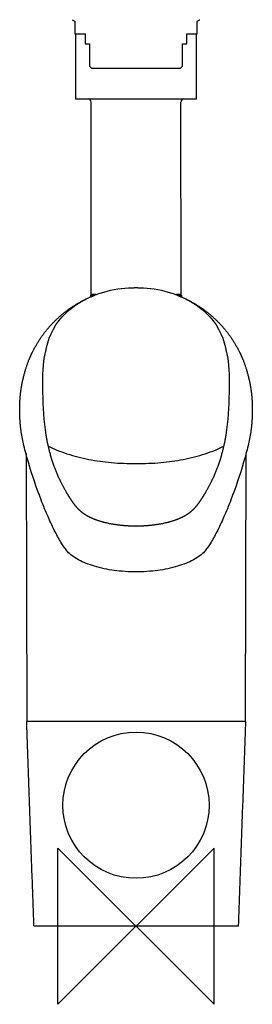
# Model space of a CAD drawing. Header units: millimetres. Extents: x -30 to 30, y -20 to 630.
# Tile 1 of 3: x -30 to 30, y -20 to 232. Entities that reach past the tile are written whole.
import ezdxf

# ---------------------------------------------------------------- set-up
doc = ezdxf.new("R2010")
doc.units = ezdxf.units.MM
doc.header["$MEASUREMENT"] = 0
doc.layers.add('ORIGIN', color=6, linetype='Continuous')
doc.layers.add('PLANNING', color=1, linetype='Continuous')

# ---------------------------------------------------------------- blocks, each defined once
blk = doc.blocks.new('8101-0000_F')
at = {"layer": 'ORIGIN'}
for p, q in [((20, 20), (-20, -20)), ((-20, -20), (-20, 20)), ((-20, 20), (20, -20)), ((20, -20), (20, 20))]:
    blk.add_line(p, q, dxfattribs=at)
at = {"layer": 'PLANNING'}
for p, q in [((-15.45, 228.64), (-15.45, 223.94)), ((15.45, 223.94), (15.45, 228.64)), ((-12.23, 211.93), (-12.26, 211.94)), ((12.26, 211.94), (12.23, 211.93)), ((11.46, 211.14), (11.46, 211.14)), ((11.48, 211.14), (11.47, 211.14)), ((11.49, 211.14), (11.48, 211.14)), ((11.5, 211.14), (11.5, 211.14)), ((-29.38, 126.69), (-29.38, 126.75))]:
    blk.add_line(p, q, dxfattribs=at)
for points in [[(-16.35, 232.24), (-15.62, 231.84)], [(-15.62, 231.84), (-15.62, 228.64), (-15.45, 228.64)], [(15.45, 228.64), (15.63, 228.64), (15.63, 231.84)], [(-15.45, 228.64), (-13.05, 228.64)], [(-13.05, 228.64), (-13.05, 226.04), (-11.87, 226.04)], [(11.88, 226.04), (13.05, 226.04), (13.05, 228.64)], [(13.05, 228.64), (15.45, 228.64)], [(-11.87, 226.04), (-11.87, 220.34), (-11.37, 219.84), (11.38, 219.84), (11.88, 220.34), (11.88, 226.04)], [(-15.45, 223.94), (-15.5, 223.94), (-15.5, 211.94), (15.5, 211.94), (15.5, 223.94), (15.45, 223.94)], [(-10.27, 161.8), (-11.48, 161.8), (-11.5, 211.14)], [(10.27, 161.8), (11.52, 161.8), (11.5, 211.14)], [(28.03, 52.7), (28.19, 121.17)], [(-28.14, 120.98), (-27.98, 52.7)], [(-27.78, 52.5), (27.83, 52.5)]]:
    blk.add_lwpolyline(points, dxfattribs=at)
blk.add_circle((0, 31), 18.72, dxfattribs=at)
for centre, start, end in [((-12.3, 211.14), 0, 87.4462), ((12.3, 211.14), 92.5545, 179.996)]:
    blk.add_arc(centre, 0.8, start, end, dxfattribs=at)
for points, degree in [([(15.63, 231.84), (15.99, 232.04), (16.35, 232.24)], 2), ([(-11.56, 161.61), (-11.45, 161.7), (-11.34, 161.8)], 2), ([(-10.27, 161.8), (-10.87, 161.8), (-11.48, 161.8)], 2), ([(-1.95, 163.54), (-1.17, 163.58), (-0.39, 163.6), (0.39, 163.6), (1.17, 163.58), (1.95, 163.54)], 5), ([(11.52, 161.8), (10.9, 161.8), (10.27, 161.8)], 2), ([(11.39, 161.8), (11.5, 161.7), (11.61, 161.61)], 2), ([(-22.21, 150.61), (-21.05, 153.8), (-18.87, 156.63), (-15.84, 158.84)], 3), ([(15.84, 158.84), (18.87, 156.63), (21.05, 153.8), (22.21, 150.61)], 3), ([(-26.13, 0.19), (-27.05, 26.24), (-27.97, 52.29)], 2), ([(28.02, 52.29), (27.1, 26.24), (26.18, 0.19)], 2), ([(0.02, 0), (-12.95, 0), (-25.93, 0)], 2), ([(25.98, 0), (13, 0), (0.02, 0)], 2)]:
    blk.add_open_spline(points, degree=degree, dxfattribs=at)
for points, weights in [([(-15.84, 158.84), (-13.19, 160.69), (-10.15, 161.8)], [0.999999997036, 0.991541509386, 1]), ([(-11.61, 161.25), (-11.59, 161.43), (-11.56, 161.61)], [1, 0.999879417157, 1]), ([(10.15, 161.8), (13.19, 160.69), (15.84, 158.84)], [1, 0.991541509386, 0.999999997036]), ([(11.61, 161.61), (11.64, 161.42), (11.67, 161.23)], [1, 0.999862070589, 1]), ([(29.38, 126.75), (29.38, 126.72), (29.38, 126.69)], [1, 0.999999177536, 1]), ([(-27.98, 52.7), (-27.97, 52.5), (-27.78, 52.5)], [1, 0.708904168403, 1]), ([(27.83, 52.5), (28.03, 52.5), (28.03, 52.7)], [1, 0.707749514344, 1]), ([(-25.93, 0), (-26.12, 0), (-26.13, 0.19)], [1, 0.719926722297, 0.999999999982]), ([(26.18, 0.19), (26.17, 0), (25.98, 0)], [0.999999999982, 0.72011149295, 1])]:
    blk.add_rational_spline(points, weights, degree=2, dxfattribs=at)
for points, knots in [([(-13.4, 160.37), (-13.07, 160.55), (-11.69, 161.26), (-7.98, 162.74), (-4.39, 163.4), (-1.95, 163.54)], [18.826206, 18.826206, 18.826206, 18.826206, 19.950367, 23.464213, 30.793213, 30.793213, 30.793213, 30.793213]), ([(1.95, 163.54), (4.39, 163.4), (7.98, 162.74), (11.69, 161.26), (13.07, 160.55), (13.4, 160.37)], [-30.793213, -30.793213, -30.793213, -30.793213, -23.464213, -19.950367, -18.826206, -18.826206, -18.826206, -18.826206]), ([(-22.99, 125.84), (-23.52, 129.45), (-23.93, 136.15), (-23.88, 144.53), (-22.7, 149.07), (-22.21, 150.61)], [-24.949919, -24.949919, -24.949919, -24.949919, -14.001075, -4.835336, 0, 0, 0, 0]), ([(22.21, 150.61), (22.7, 149.07), (23.88, 144.53), (23.93, 136.15), (23.52, 129.45), (22.99, 125.84)], [0, 0, 0, 0, 4.835336, 14.001075, 24.949919, 24.949919, 24.949919, 24.949919]), ([(-17.54, 96), (-17.79, 96.28), (-18.29, 96.93), (-19.38, 98.57), (-20.81, 101.19), (-22.57, 104.94), (-24.98, 110.85), (-27.07, 116.99), (-28.66, 122.86), (-29.19, 125.49), (-29.38, 126.69)], [-33.126989, -33.126989, -33.126989, -33.126989, -32.009455, -30.654532, -27.207769, -23.082067, -18.232793, -8.046926, -3.64602, 0, 0, 0, 0]), ([(29.38, 126.69), (29.19, 125.49), (28.66, 122.86), (27.07, 116.99), (24.98, 110.85), (22.57, 104.94), (20.81, 101.19), (19.38, 98.57), (18.29, 96.93), (17.79, 96.28), (17.54, 96)], [0, 0, 0, 0, 3.64602, 8.046926, 18.232793, 23.082067, 27.207769, 30.654532, 32.009455, 33.126989, 33.126989, 33.126989, 33.126989]), ([(-22.39, 122.97), (-21.7, 122.61), (-20.15, 121.91), (-16.72, 120.68), (-12.08, 119.51), (-6.15, 118.66), (-2.09, 118.53), (0.02, 118.53)], [0, 0, 0, 0, 2.348757, 5.103948, 10.898138, 16.698521, 23.052807, 23.052807, 23.052807, 23.052807]), ([(0.02, 118.53), (2.14, 118.53), (6.2, 118.66), (12.13, 119.51), (16.77, 120.68), (20.2, 121.91), (21.75, 122.61), (22.44, 122.97)], [-23.052807, -23.052807, -23.052807, -23.052807, -16.698521, -10.898138, -5.103948, -2.348757, 0, 0, 0, 0]), ([(0, 90.78), (0, 90.78), (-1.87, 90.78), (-5.46, 91.01), (-10.43, 92.01), (-14.02, 93.38), (-16.28, 94.8), (-17.17, 95.59), (-17.54, 96)], [-18.734128, -18.734128, -18.734128, -18.734128, -18.728678, -13.136625, -7.966359, -3.540078, -1.65849, 0, 0, 0, 0]), ([(17.54, 96), (17.17, 95.59), (16.28, 94.8), (14.02, 93.38), (10.43, 92.01), (5.46, 91.01), (1.87, 90.78), (0, 90.78), (0, 90.78)], [0, 0, 0, 0, 1.65849, 3.540078, 7.966359, 13.136625, 18.728678, 18.734128, 18.734128, 18.734128, 18.734128])]:
    blk.add_open_spline(points, degree=3, knots=knots, dxfattribs=at)
for points, weights, degree, knots in [([(-11.56, 161.61), (-11.62, 161.61), (-10.99, 161.61), (-10.88, 161.61), (-10.78, 161.61)], [0.923036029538, 0.946459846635, 1, 1, 1], 2, [5.4569151, 5.4569151, 5.4569151, 5.8097524, 5.8097524, 6.0224823, 6.0224823, 6.0224823]), ([(11.61, 161.61), (11.67, 161.61), (11.04, 161.61), (10.92, 161.61), (10.77, 161.61)], [0.923036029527, 0.946459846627, 1, 0.989264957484, 0.979740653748], 2, [1.9016954, 1.9016954, 1.9016954, 2.2545327, 2.2545327, 2.3252781, 2.3252781, 2.3252781]), ([(-29.38, 126.75), (-29.54, 127.77), (-29.64, 128.78), (-29.69, 129.81), (-29.7, 129.95), (-29.71, 130.11), (-29.72, 130.26), (-29.79, 131.79), (-29.78, 134.78), (-29.22, 139.16), (-28.31, 142.63), (-27.32, 145.29), (-26.74, 146.58), (-26.43, 147.21), (-23.59, 152.93), (-19.09, 157.48), (-13.4, 160.37)], [0.999999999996, 0.999289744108, 0.999289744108, 0.999999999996, 0.999988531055, 0.999988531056, 1, 1, 1, 1, 1, 1, 1, 1, 0.966343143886, 0.966343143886, 1], 3, [-20.944879, -20.944879, -20.944879, -20.944879, -17.877985, -17.877985, -17.877985, -17.428706, -17.428706, -17.428706, -12.84479, -8.482089, -4.200145, -2.094381, 0, 0, 0, 18.826206, 18.826206, 18.826206, 18.826206]), ([(13.4, 160.37), (19.09, 157.48), (23.59, 152.93), (26.43, 147.21), (26.74, 146.58), (27.32, 145.29), (28.31, 142.63), (29.22, 139.16), (29.78, 134.78), (29.79, 131.79), (29.72, 130.26), (29.71, 130.11), (29.7, 129.95), (29.69, 129.81), (29.64, 128.78), (29.54, 127.77), (29.38, 126.75)], [1, 0.966343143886, 0.966343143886, 1, 1, 1, 1, 1, 1, 1, 1, 0.999988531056, 0.999988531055, 0.999999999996, 0.999289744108, 0.999289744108, 0.999999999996], 3, [-18.826206, -18.826206, -18.826206, -18.826206, 0, 0, 0, 2.094381, 4.200145, 8.482089, 12.84479, 17.428706, 17.428706, 17.428706, 17.877985, 17.877985, 17.877985, 20.944879, 20.944879, 20.944879, 20.944879]), ([(0, 102.48), (0, 102.48), (0, 102.48), (0, 102.48), (-0.48, 102.48), (-1.45, 102.5), (-3.36, 102.61), (-5.67, 102.89), (-8.27, 103.43), (-9.99, 103.98), (-10.74, 104.28), (-10.97, 104.37), (-11.51, 104.6), (-12.37, 105.02), (-13.74, 105.85), (-14.77, 106.79), (-15.32, 107.49), (-15.79, 108.07), (-16.25, 108.7), (-16.65, 109.33), (-17.05, 109.94), (-17.83, 111.18), (-19.24, 113.72), (-20.77, 117.13), (-22.13, 121.41), (-22.77, 124.37), (-22.99, 125.84)], [1, 1, 1, 1, 1, 1, 1, 1, 1, 1, 1, 1, 1, 1, 1, 1, 1, 0.999154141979, 0.999154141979, 1, 1, 1, 1, 1, 1, 1, 1], 3, [-16.402784, -16.402784, -16.402784, -16.402784, -16.40278, -16.40278, -16.40278, -14.953506, -13.506144, -10.671412, -7.955806, -5.546302, -5.546302, -5.546302, -4.785943, -4.060872, -2.6655, 0, 0, 0, 2.246855, 2.246855, 2.246855, 4.434533, 6.627199, 10.981029, 15.611348, 20.075724, 20.075724, 20.075724, 20.075724]), ([(22.99, 125.84), (22.77, 124.37), (22.13, 121.41), (20.77, 117.13), (19.24, 113.72), (17.83, 111.18), (17.05, 109.94), (16.65, 109.33), (16.25, 108.7), (15.79, 108.07), (15.32, 107.49), (14.77, 106.79), (13.74, 105.85), (12.37, 105.02), (11.51, 104.6), (10.97, 104.37), (10.74, 104.28), (9.99, 103.98), (8.27, 103.43), (5.67, 102.89), (3.36, 102.61), (1.45, 102.5), (0.48, 102.48), (0, 102.48), (0, 102.48), (0, 102.48), (0, 102.48)], [1, 1, 1, 1, 1, 1, 1, 1, 0.999154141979, 0.999154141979, 1, 1, 1, 1, 1, 1, 1, 1, 1, 1, 1, 1, 1, 1, 1, 1, 1], 3, [-20.075724, -20.075724, -20.075724, -20.075724, -15.611348, -10.981029, -6.627199, -4.434533, -2.246855, -2.246855, -2.246855, 0, 0, 0, 2.6655, 4.060872, 4.785943, 5.546302, 5.546302, 5.546302, 7.955806, 10.671412, 13.506144, 14.953506, 16.40278, 16.40278, 16.40278, 16.402784, 16.402784, 16.402784, 16.402784]), ([(-27.97, 52.29), (-27.97, 52.38), (-27.91, 52.44), (-27.85, 52.5), (-27.77, 52.5)], [0.999999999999, 0.92065955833, 1, 0.920659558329, 1], 2, [0, 0, 0, 0.1605588, 0.1605588, 0.3211177, 0.3211177, 0.3211177]), ([(27.82, 52.5), (27.9, 52.5), (27.96, 52.44), (28.02, 52.38), (28.02, 52.29)], [1, 0.920481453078, 1, 0.920481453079, 0.999999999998], 2, [0, 0, 0, 0.1605998, 0.1605998, 0.3211996, 0.3211996, 0.3211996])]:
    blk.add_rational_spline(points, weights, degree=degree, knots=knots, dxfattribs=at)

msp = doc.modelspace()

# ---------------------------------------------------------------- block references
msp.add_blockref('8101-0000_F', (0, 0))

doc.saveas('drawing.dxf')
